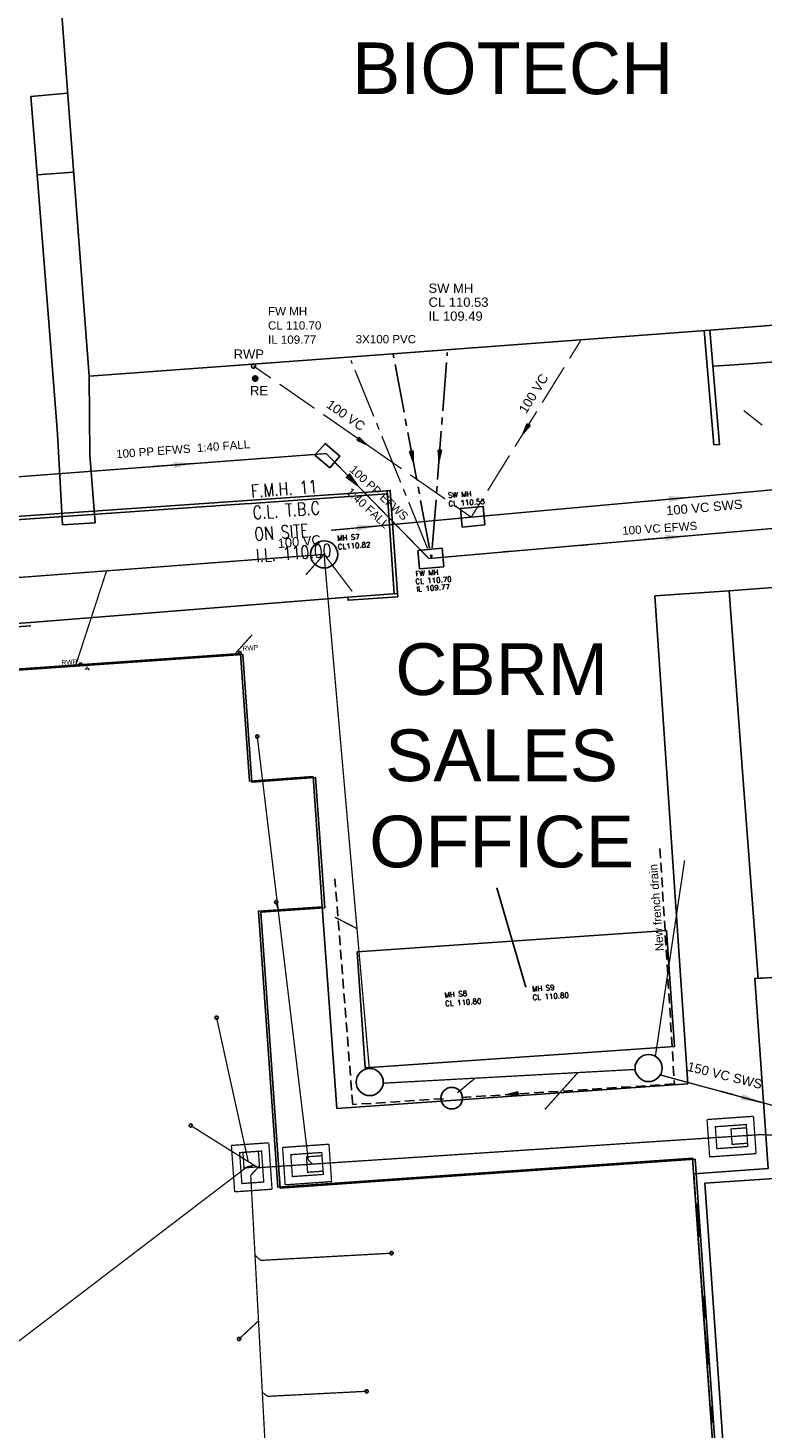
# Model space of a CAD drawing. Extents: x 14683 to 402730, y 286898 to 590920.
# Tile 6 of 39: x 100549 to 128980, y 397498 to 451669. Entities that reach past the tile are written whole.
import ezdxf
from ezdxf.enums import TextEntityAlignment as Align

# ---------------------------------------------------------------- set-up
doc = ezdxf.new("R2010")
doc.units = 0
doc.header["$LTSCALE"] = 1500
doc.header["$MEASUREMENT"] = 0
doc.set_wipeout_variables(frame=1)
for name, pattern in [('01-SITE PLAN$0$ECL-001', [100, 50, 0, 50]), ('01-SITE PLAN$0$L0', [0]), ('CENTRE', [2, 1.25, -0.25, 0.25, -0.25]), ('DASHED', [0.75, 0.5, -0.25]), ('ECL-001', [100, 50, 0, 50]), ('HIDDEN', [0.375, 0.25, -0.125]), ('L1', [0])]:
    doc.linetypes.add(name, pattern=pattern)
doc.layers.get('0').update_dxf_attribs({"linetype": 'CONTINUOUS'})
for name, color, linetype in [('01-SITE PLAN$0$_NIBSC_A site plan', 7, 'CONTINUOUS'), ('01-SITE PLAN$0$_NIBSC_S text', 7, 'CONTINUOUS'), ('_NIBSC_PH efws', 10, 'CENTRE'), ('_NIBSC_PH efws manholes', 10, 'CONTINUOUS'), ('_NIBSC_PH efws text', 10, 'CONTINUOUS'), ('_NIBSC_PH french drain', 210, 'HIDDEN'), ('_NIBSC_PH rodding eye', 7, 'CONTINUOUS'), ('_NIBSC_PH rwp svp', 210, 'CONTINUOUS'), ('_NIBSC_PH sws', 160, 'DASHED'), ('_NIBSC_PH sws manholes', 160, 'CONTINUOUS'), ('_NIBSC_PH sws text', 160, 'CONTINUOUS'), ('_NIBSC_PH text', 7, 'CONTINUOUS'), ('BUILDING OUTLINE', 9, 'CONTINUOUS'), ('FWS', 9, 'CENTRE'), ('Xref', 7, 'CONTINUOUS')]:
    doc.layers.add(name, color=color, linetype=linetype)
doc.styles.add('01-SITE PLAN$0$Standard', font='arial.ttf')
doc.styles.add('DEFAULT', font='Simplex')
doc.styles.add('GS60', font='txt')
doc.styles.get("Standard").update_dxf_attribs({"font": 'arial.ttf'})
doc.styles.add('VPG-4201$0$simplex', font='simplex.shx', dxfattribs={"width": 0.8})
doc.dimstyles.new('NIBSC 1-200', dxfattribs={"dimscale": 300, "dimtxt": 2.5, "dimasz": 2.5, "dimexe": 1.25, "dimexo": 0.625, "dimtad": 1, "dimdec": 0, "dimdsep": 46, "dimtxsty": 'Standard', "dimcen": 2.5, "dimclrd": 256, "dimclre": 256, "dimadec": 0, "dimazin": 0, "dimtfac": 1, "dimtdec": 0, "dimtmove": 0, "dimatfit": 2, "dimfxl": 1, "dimlwd": -1, "dimlwe": -1, "dimarcsym": 0})

# ---------------------------------------------------------------- blocks, each defined once
blk = doc.blocks.new('ECL-023-239')
at = {"layer": '_NIBSC_PH efws', "color": 1, "linetype": 'Continuous'}
for p, q in [((521624.964, 200323.186), (521624.98877, 200323.05447)), ((521625.0383, 200322.7914), (521625.38503, 200320.94993)), ((521625.43457, 200320.68687), (521625.4841, 200320.4238)), ((521625.53363, 200320.16073), (521625.88037, 200318.31927)), ((521625.9299, 200318.0562), (521625.97943, 200317.79313)), ((521626.02897, 200317.53007), (521626.3757, 200315.6886)), ((521626.42523, 200315.42553), (521626.45, 200315.294))]:
    blk.add_line(p, q, dxfattribs=at)
blk = doc.blocks.new('ECBL96')
at = {"color": 0, "linetype": 'ByBlock'}
for points in [[(-0.17188, -0.5), (0, 0.5), (0.17188, -0.5), (-0.17188, -0.5)], [(0, 0.5), (-0.09375, -0.5), (0, -0.5), (0, 0.5), (0.07813, -0.5)]]:
    blk.add_lwpolyline(points, dxfattribs=at)
blk = doc.blocks.new('ECL-021-240')
at = {"layer": '_NIBSC_PH efws', "color": 1, "xscale": 0.4, "yscale": 0.4, "zscale": 0.4, "rotation": 190.66348}
blk.add_blockref('ECBL96', (521625.707, 200319.24), dxfattribs=at)
blk = doc.blocks.new('ECL-023-241')
at = {"layer": '_NIBSC_PH efws', "color": 1, "linetype": 'Continuous'}
for p, q in [((521627.06, 200323.262), (521627.04983, 200323.1292)), ((521627.0295, 200322.8636), (521626.88717, 200321.0044)), ((521626.86683, 200320.7388), (521626.8465, 200320.4732)), ((521626.82617, 200320.2076), (521626.68383, 200318.3484)), ((521626.6635, 200318.0828), (521626.64317, 200317.8172)), ((521626.62283, 200317.5516), (521626.4805, 200315.6924)), ((521626.46017, 200315.4268), (521626.45, 200315.294))]:
    blk.add_line(p, q, dxfattribs=at)
blk = doc.blocks.new('ECL-021-242')
at = {"layer": '_NIBSC_PH efws', "color": 1, "xscale": 0.4, "yscale": 0.4, "zscale": 0.4, "rotation": 175.62219}
blk.add_blockref('ECBL96', (521626.755, 200319.278), dxfattribs=at)
blk = doc.blocks.new('ECBL18')
at = {"color": 0, "linetype": 'ByBlock'}
for points in [[(-0.5, -0.03125), (-0.5, 0.03125), (-0.48438, 0.125), (-0.45313, 0.21875), (-0.40625, 0.29688), (-0.35938, 0.35938), (-0.29688, 0.40625), (-0.21875, 0.45313), (-0.125, 0.48438), (-0.03125, 0.5), (0.03125, 0.5), (0.125, 0.48438), (0.21875, 0.45313), (0.29688, 0.40625), (0.35938, 0.35938), (0.40625, 0.29688), (0.45313, 0.21875), (0.48438, 0.125), (0.5, 0.03125), (0.5, -0.03125), (0.48438, -0.125), (0.45313, -0.21875), (0.40625, -0.29688), (0.35938, -0.35938), (0.29688, -0.40625), (0.21875, -0.45313), (0.125, -0.48438), (0.03125, -0.5), (-0.03125, -0.5), (-0.125, -0.48438), (-0.21875, -0.45313), (-0.29688, -0.40625), (-0.35938, -0.35938), (-0.40625, -0.29688), (-0.45313, -0.21875), (-0.48438, -0.125), (-0.5, -0.04688)], [(-0.4375, 0.07813), (0.42188, 0.07813)], [(-0.40625, 0.1875), (0.40625, 0.1875)], [(-0.32813, 0.29688), (0.32813, 0.29688)], [(-0.23438, 0.39063), (0.23438, 0.39063)], [(-0.45313, -0.01563), (0.4375, -0.01563)], [(-0.4375, -0.10938), (0.42188, -0.10938)], [(-0.40625, -0.21875), (0.40625, -0.21875)], [(-0.32813, -0.3125), (0.32813, -0.3125)], [(-0.23438, -0.42188), (0.17188, -0.42188)]]:
    blk.add_lwpolyline(points, dxfattribs=at)
blk = doc.blocks.new('ECL-021-364')
at = {"layer": '_NIBSC_PH efws', "color": 1, "xscale": 0.4, "yscale": 0.4, "zscale": 0.4, "rotation": 102.506}
blk.add_blockref('ECBL96', (521645.134, 200297.312), dxfattribs=at)
blk = doc.blocks.new('ECBL2')
at = {"color": 0, "linetype": 'ByBlock'}
blk.add_lwpolyline([(-0.5, -0.03125), (-0.5, 0.03125), (-0.48438, 0.125), (-0.45313, 0.21875), (-0.40625, 0.29688), (-0.35938, 0.35938), (-0.29688, 0.40625), (-0.21875, 0.45313), (-0.125, 0.48438), (-0.03125, 0.5), (0.03125, 0.5), (0.125, 0.48438), (0.21875, 0.45313), (0.29688, 0.40625), (0.35938, 0.35938), (0.40625, 0.29688), (0.45313, 0.21875), (0.48438, 0.125), (0.5, 0.03125), (0.5, -0.03125), (0.48438, -0.125), (0.45313, -0.21875), (0.40625, -0.29688), (0.35938, -0.35938), (0.29688, -0.40625), (0.21875, -0.45313), (0.125, -0.48438), (0.03125, -0.5), (-0.03125, -0.5), (-0.125, -0.48438), (-0.21875, -0.45313), (-0.29688, -0.40625), (-0.35938, -0.35938), (-0.40625, -0.29688), (-0.45313, -0.21875), (-0.48438, -0.125), (-0.5, -0.04688)], dxfattribs=at)
blk = doc.blocks.new('01-SITE PLAN')
at = {"layer": '01-SITE PLAN$0$_NIBSC_A site plan', "linetype": '01-SITE PLAN$0$L0'}
for p, q in [((628827, 164829), (672886, 167910)), ((672895, 167786), (628836, 164705))]:
    blk.add_line(p, q, dxfattribs=at)
at = {"layer": '01-SITE PLAN$0$_NIBSC_A site plan'}
for p, q in [((659097, 162811), (671370, 163795)), ((683247, 163845), (686124, 164038)), ((684516, 144956), (683247, 163845)), ((670382, 151807), (670942, 144006)), ((670942, 144006), (684516, 144956))]:
    blk.add_line(p, q, dxfattribs=at)
at = {"layer": '01-SITE PLAN$0$_NIBSC_A site plan', "linetype": '01-SITE PLAN$0$ECL-001'}
for points in [[(659956, 190934), (660586, 182526), (661364, 172340), (671206, 173060), (685558, 174134), (690488, 174516)], [(693516, 164586), (686124, 164038), (686622, 157206), (687240, 149030), (694874, 149598)], [(660528, 183294), (659108, 183160), (659352, 180132), (659820, 174262), (660138, 170106), (660330, 166594), (661592, 166666), (661396, 169298), (661364, 172340)], [(659352, 180132), (660760, 180240)], [(685378, 174120), (685742, 169698), (685524, 169680), (685158, 174104)], [(685494, 172722), (686140, 172768), (691322, 173148), (695528, 173442), (695766, 170500), (699346, 170766), (699416, 169476), (698400, 169440), (698700, 165972), (698786, 164990)]]:
    blk.add_lwpolyline(points, dxfattribs=at)
at = {"layer": '01-SITE PLAN$0$_NIBSC_A site plan', "linetype": '01-SITE PLAN$0$L0'}
for points in [[(673166, 163920), (673290, 163929), (673011, 167919), (672886, 167910)], [(671370, 163795), (671379, 163670), (673299, 163804), (673290, 163929)]]:
    blk.add_lwpolyline(points, close=True, dxfattribs=at)
blk.add_lwpolyline([(659097, 162811), (638267, 161354), (638276, 161230), (659105, 162686)], dxfattribs=at)
at = {"layer": '01-SITE PLAN$0$_NIBSC_A site plan', "flags": 128}
blk.add_lwpolyline([(633633, 156558), (634331, 146692), (638027, 146951), (638137, 145379), (640157, 145521), (641774, 122394), (648732, 122881), (648896, 120532), (669984, 122007), (669553, 128179), (685601, 129301), (684708, 142085), (668659, 140963), (667913, 151634), (670382, 151807), (670029, 156847), (667560, 156674), (667215, 161612), (639281, 159659), (639469, 156966), (633633, 156558)], dxfattribs=at)
at = {"layer": '01-SITE PLAN$0$_NIBSC_A site plan'}
blk.add_lwpolyline([(671729, 150071), (683701, 150894), (684009, 146404), (672038, 145582)], close=True, dxfattribs=at)
at = {"layer": '01-SITE PLAN$0$_NIBSC_A site plan', "linetype": 'Continuous', "flags": 128}
for points in [[(688054, 141310), (685177, 141109), (686029, 128930)], [(685500, 130756), (685422, 131868), (685472, 131871), (685432, 132443), (685382, 132439), (685265, 134112), (685315, 134116), (685260, 134912), (685235, 134910), (685140, 135908), (685190, 135912), (685134, 136707), (685084, 136704), (684920, 139050), (684970, 139054), (684883, 140298), (684833, 140295), (684750, 141480), (687627, 141681), (687119, 149037), (687512, 149064)]]:
    blk.add_lwpolyline(points, dxfattribs=at)
at = {"layer": '01-SITE PLAN$0$_NIBSC_S text'}
blk.add_lwpolyline([(678251, 148699), (677138, 152540)], dxfattribs=at)
at = {"layer": '01-SITE PLAN$0$_NIBSC_A site plan', "style": '01-SITE PLAN$0$Standard', "flags": 3}
blk.add_attdef('ISI_MICROGDS_OBJECT_NAME', (687240, 149030), '', height=0.05, rotation=4.169, dxfattribs=at)
at = {"layer": '01-SITE PLAN$0$_NIBSC_S text', "char_height": 2000, "width": 20217.21, "attachment_point": 1, "style": '01-SITE PLAN$0$Standard'}
for s, insert in [('{\\Fhelv|c0;BIOTECH}', (671537, 185253)), ('\\pxqc;{\\Fhelv|c0;CBRM\\PSALES \\POFFICE}', (667210, 162004))]:
    blk.add_mtext(s, dxfattribs=dict(at, insert=insert))

msp = doc.modelspace()

# ---------------------------------------------------------------- linework, layer by layer
at = {"layer": '_NIBSC_PH efws', "const_width": 50}
for points in [[(113043, 438808), (113095, 438681)], [(113199, 438425), (113926, 436638)], [(114030, 436383), (114134, 436128)], [(114238, 435873), (114965, 434086)], [(115069, 433831), (115173, 433575)], [(115277, 433320), (116004, 431533)], [(125042, 431927), (125343, 431953)], [(128053, 432190), (128354, 432217)], [(116108, 431278), (116159, 431150)], [(118883, 431396), (119184, 431421)], [(119020, 431400), (119321, 431427)], [(121895, 431646), (122196, 431671)], [(122031, 431664), (122332, 431690)], [(116159, 431150), (116310, 431163)], [(111390, 407874), (109418, 424255)], [(107843, 413376), (109069, 407806)], [(128612, 409559), (126816, 409433)], [(128713, 408113), (128612, 409559)], [(106844, 409202), (109445, 407570)], [(126918, 407987), (126816, 409433)], [(108417, 408432), (109863, 408533)], [(108417, 408432), (108543, 406636)], [(109445, 407570), (128920, 408852)], [(109989, 406737), (109863, 408533)], [(112191, 408479), (110396, 408353)], [(112293, 407032), (112191, 408479)], [(128920, 408852), (134552, 408558)], [(110497, 406906), (110396, 408353)], [(126918, 407987), (128713, 408113)], [(98445, 399527), (109021, 407600)], [(109021, 407600), (109294, 407665)], [(109165, 407279), (109445, 407570)], [(111390, 407874), (111547, 407708)], [(109165, 407279), (110032, 391026)], [(110497, 406906), (112293, 407032)], [(108543, 406636), (109989, 406737)], [(109549, 403983), (109331, 404180)], [(114613, 404261), (109549, 403983)], [(108715, 400942), (109466, 401645)], [(109821, 398723), (109614, 398871)], [(113651, 398918), (109821, 398723)]]:
    msp.add_lwpolyline(points, dxfattribs=at)
for points in [[(127196, 408307), (128393, 408391), (128334, 409239), (127137, 409155)], [(127787, 408472), (128385, 408516), (128341, 409114), (127743, 409070)], [(108737, 408153), (108821, 406956), (109669, 407016), (109585, 408213)], [(108906, 407563), (109504, 407607), (109460, 408205), (108862, 408161)], [(110775, 407226), (111973, 407310), (111913, 408158), (110716, 408074)], [(111366, 407391), (111965, 407435), (111921, 408034), (111322, 407990)]]:
    msp.add_lwpolyline(points, close=True, dxfattribs=at)
at = {"layer": '_NIBSC_PH efws'}
for centre in [(109418, 424255), (107843, 413376), (106844, 409202), (114613, 404261), (108715, 400942), (113651, 398918)]:
    msp.add_circle(centre, 61.2, dxfattribs=at)
at = {"layer": '_NIBSC_PH efws manholes', "linetype": 'ECL-001'}
msp.add_lwpolyline([(115629, 431454), (116571, 431538), (116635, 430820), (115693, 430736), (115629, 431454)], dxfattribs=at)
at = {"layer": '_NIBSC_PH french drain'}
for p, q in [((124995, 419926), (125554, 410813)), ((113110, 410014), (112422, 418744)), ((125554, 410813), (117256, 410280)), ((116628, 410240), (113110, 410014))]:
    msp.add_line(p, q, dxfattribs=at)
at = {"layer": '_NIBSC_PH rwp svp', "linetype": 'L1'}
for points in [[(108695, 427495, 1), (108794, 427502, 1)], [(102526, 427045, 1), (102626, 427052, 1)]]:
    msp.add_lwpolyline(points, format="xyb", close=True, dxfattribs=at)
at = {"layer": '_NIBSC_PH sws', "const_width": 50}
for points in [[(121919, 439558), (121497, 438877)], [(109271, 438590), (109945, 438122)], [(121286, 438536), (120441, 437173)], [(110282, 437889), (111630, 436953)], [(111967, 436719), (113315, 435783)], [(120230, 436832), (119385, 435469)], [(128235, 436868), (128955, 436299)], [(113652, 435549), (115000, 434614)], [(119174, 435128), (118329, 433765)], [(115337, 434380), (116685, 433444)], [(131833, 434024), (117695, 432742)], [(118118, 433424), (117695, 432742)], [(117022, 433210), (117695, 432742)], [(117695, 432742), (118503, 432816)], [(118907, 432852), (120523, 432999)], [(116975, 432675), (117695, 432742)], [(77197, 428665), (112003, 431301)], [(111297, 430513), (112003, 431301)], [(113753, 411374), (112003, 431301)], [(112003, 431301), (113091, 429867)], [(102404, 427038), (103587, 430664)], [(108574, 427471), (109217, 428189)], [(102840, 426866), (102737, 426859)], [(102840, 426866), (102832, 426969)], [(102897, 426909), (102904, 426809)], [(125948, 419463), (124820, 411898)], [(112421, 417264), (113274, 416824)], [(124028, 411370), (114295, 410840)], [(120544, 409828), (121818, 411247)], [(129986, 409808), (125002, 411159)], [(117160, 410466), (117844, 411033)]]:
    msp.add_lwpolyline(points, dxfattribs=at)
at = {"layer": '_NIBSC_PH sws manholes'}
msp.add_lwpolyline([(118227, 432444), (117347, 432356), (117275, 433072), (118155, 433160), (118227, 432444)], dxfattribs=at)
for centre, radius in [((124556, 411425), 525), ((113768, 410883), 525), ((116940, 410260), 417)]:
    msp.add_circle(centre, radius, dxfattribs=at)
at = {"layer": 'BUILDING OUTLINE', "color": 252, "flags": 128}
msp.add_lwpolyline([(75279, 422374), (75977, 412508), (79673, 412767), (79782, 411196), (81803, 411337), (83420, 388210), (90378, 388697), (90542, 386348), (111630, 387823), (111199, 393995), (127247, 395117), (126354, 407901), (110305, 406779), (109559, 417451), (112028, 417624), (111675, 422663), (109206, 422491), (108861, 427429), (80927, 425475), (81115, 422782), (75279, 422374)], dxfattribs=at)
at = {"layer": 'FWS'}
msp.add_line((110150, 417846), (110214, 417644), dxfattribs=at)
msp.add_circle((110150, 417846), 61.2, dxfattribs=at)

# ---------------------------------------------------------------- block references
at = {"layer": '_NIBSC_PH efws', "xscale": 1000, "yscale": 1000, "zscale": 1000}
for name in ['ECL-023-239', 'ECL-023-241', 'ECL-021-240', 'ECL-021-242']:
    msp.add_blockref(name, (-521510291, -199884144), dxfattribs=at)
at = {"layer": '_NIBSC_PH efws', "xscale": 1000.000000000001, "yscale": 1000.000000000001, "zscale": 1000.000000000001, "rotation": 352.3562573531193}
msp.add_blockref('ECL-021-364', (-543532803, -128721475), dxfattribs=at)
at = {"layer": '_NIBSC_PH rodding eye', "xscale": 200, "yscale": 200, "zscale": 200}
msp.add_blockref('ECBL18', (109337, 438106), dxfattribs=at)
at = {"layer": '_NIBSC_PH rwp svp', "xscale": 160, "yscale": 160, "zscale": 160}
msp.add_blockref('ECBL2', (109271, 438590), dxfattribs=at)
at = {"layer": '_NIBSC_PH sws'}
for p, xscale, yscale, zscale, rotation in [((119807, 436150), 400, 400, 400, 148.21275), ((113483, 435666), 400.0000000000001, 400.0000000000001, 400.0000000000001, 235.23135)]:
    msp.add_blockref('ECBL96', p, dxfattribs=dict(at, xscale=xscale, yscale=yscale, zscale=zscale, rotation=rotation))

# ---------------------------------------------------------------- texts
at = {"layer": '_NIBSC_PH efws text'}
for s, p in [('FW MH', (109834, 440548)), ('CL 110.70', (109834, 440000)), ('IL 109.77', (109834, 439451)), ('3X100 PVC', (113225, 439469))]:
    msp.add_text(s, height=320, dxfattribs=at).set_placement(p)
msp.add_text('100 VC EFWS', height=320, rotation=3.9376, dxfattribs=at).set_placement((123547, 432054))
at = {"layer": '_NIBSC_PH efws text', "style": 'DEFAULT'}
for s, p in [('FW MH', (115540, 430455)), ('CL 110.70', (115540, 430149)), ('IL 109.77', (115579, 429860))]:
    msp.add_text(s, height=200, rotation=4, dxfattribs=at).set_placement(p)
at = {"layer": '_NIBSC_PH efws text', "insert": (103949, 435341), "char_height": 320, "width": 9074.26, "attachment_point": 1, "rotation": 4.3083}
msp.add_mtext('100 PP EFWS  1:40 FALL', dxfattribs=at)
at = {"layer": '_NIBSC_PH french drain'}
msp.add_text('New french drain', height=320, rotation=94.3473, dxfattribs=at).set_placement((125145, 415960))
at = {"layer": '_NIBSC_PH rodding eye'}
msp.add_text('RE', height=360, dxfattribs=at).set_placement((109137, 437459))
at = {"layer": '_NIBSC_PH rwp svp'}
msp.add_text('RWP', height=360, dxfattribs=at).set_placement((108503, 438870))
at = {"layer": '_NIBSC_PH rwp svp', "style": 'GS60', "width": 0.986485}
for p in [(108855, 427506), (101853, 426957)]:
    msp.add_text('RWP', height=192, rotation=4.1691, dxfattribs=at).set_placement(p, align=Align.BOTTOM_LEFT)
at = {"layer": '_NIBSC_PH sws', "flags": 3}
msp.add_attdef('ISI_MICROGDS_OBJECT_NAME', (102804, 427355), 'A900:ROAD:EXTENT', height=0.05, rotation=4.1691, dxfattribs=at)
at = {"layer": '_NIBSC_PH sws text'}
for s, p in [('SW MH', (116041, 441420)), ('CL 110.53', (116043, 440880)), ('IL 109.49', (116041, 440340))]:
    msp.add_text(s, height=360, dxfattribs=at).set_placement(p)
for s, rotation, p in [('100 VC', 58.32, (119818, 436717)), ('100 VC', 325.08, (112056, 437018)), ('100 VC SWS', 5.04, (125250, 432811)), ('150 VC SWS', 346.08, (126024, 411325))]:
    msp.add_text(s, height=360, rotation=rotation, dxfattribs=at).set_placement(p)
at = {"layer": '_NIBSC_PH sws text', "char_height": 200, "width": 2792, "attachment_point": 1, "rotation": 4, "style": 'DEFAULT'}
for s, insert in [('\\PSW MH \\PCL 110.53', (116762, 434020)), ('\\PMH S9\\PCL 110.80', (120014, 414918)), ('\\PMH S8\\PCL 110.80', (116630, 414685))]:
    msp.add_mtext(s, dxfattribs=dict(at, insert=insert))
at = {"layer": '_NIBSC_PH text'}
msp.add_text('100 VC SWS', height=360, rotation=5.04, dxfattribs=at).set_placement((125250, 432811))

# ---------------------------------------------------------------- leaders
at = {"layer": '_NIBSC_PH efws'}
for points in [[(106936, 434814), (105403, 434699)], [(125945, 432006), (124398, 431871)]]:
    msp.add_leader(points, dimstyle='NIBSC 1-200', override={"dimgap": 0.625, "dimtad": 0}, dxfattribs=at)
at = {"layer": '_NIBSC_PH sws'}
for points in [[(126092, 433504), (124537, 433363)], [(128885, 410107), (127370, 410517)]]:
    msp.add_leader(points, dimstyle='NIBSC 1-200', override={"dimgap": 0.625, "dimtad": 0}, dxfattribs=at)

# ---------------------------------------------------------------- wipeouts: each hides what was drawn before it
msp.add_wipeout([(109158, 431642), (112793, 431916), (112604, 434425), (108969, 434151)]).dxf.layer = '_NIBSC_PH text'

# ---------------------------------------------------------------- next in the draw order: linework, layer by layer
at = {"layer": '_NIBSC_PH efws', "const_width": 50}
msp.add_lwpolyline([(99072, 448253), (100123, 434300), (112089, 435202), (116058, 431141), (134225, 432730), (141113, 433224), (152947, 434146), (167571, 435391), (172215, 435520), (176864, 435948), (183425, 436150), (188835, 436788)], dxfattribs=at)
at = {"layer": '_NIBSC_PH efws manholes'}
msp.add_lwpolyline([(112219, 434652), (111650, 435141), (112041, 435596), (112610, 435107)], close=True, dxfattribs=at)
at = {"layer": '_NIBSC_PH sws', "const_width": 50}
for points in [[(117695, 432742), (112291, 432234)], [(112291, 432234), (113012, 432302)]]:
    msp.add_lwpolyline(points, dxfattribs=at)
at = {"layer": '_NIBSC_PH sws manholes'}
msp.add_circle((112003, 431301), 525, dxfattribs=at)

# ---------------------------------------------------------------- next in the draw order: block references
at = {"layer": 'Xref'}
msp.add_blockref('01-SITE PLAN', (-558449, 265856), dxfattribs=at)

# ---------------------------------------------------------------- next in the draw order: texts
at = {"layer": '_NIBSC_PH efws text', "char_height": 320, "width": 9074.26, "attachment_point": 1, "rotation": 317.241}
for s, insert in [('100 PP EFWS  ', (113176, 434780)), ('1:40 FALL', (113050, 433912))]:
    msp.add_mtext(s, dxfattribs=dict(at, insert=insert))
at = {"layer": '_NIBSC_PH sws text'}
msp.add_text('100 VC', height=360, rotation=5.4, dxfattribs=at).set_placement((110223, 431540))
at = {"layer": '_NIBSC_PH sws text', "insert": (112476, 432360), "char_height": 200, "width": 2792, "attachment_point": 1, "rotation": 4, "style": 'DEFAULT'}
msp.add_mtext('\\PMH S7\\PCL110.82', dxfattribs=at)
at = {"layer": '_NIBSC_PH text', "insert": (109157, 433990), "char_height": 500, "width": 9074.26, "attachment_point": 1, "rotation": 4.3083, "style": 'VPG-4201$0$simplex'}
msp.add_mtext('F.M.H. 11\\PC.L. T.B.C\\PON SITE\\PI.L. 110.00', dxfattribs=at)

# ---------------------------------------------------------------- next in the draw order: leaders
at = {"layer": '_NIBSC_PH efws'}
msp.add_leader([(113435, 433825), (112233, 435055)], dimstyle='NIBSC 1-200', override={"dimgap": 0.625, "dimtad": 0}, dxfattribs=at)
at = {"layer": '_NIBSC_PH sws'}
msp.add_leader([(114023, 432397), (112291, 432234)], dimstyle='NIBSC 1-200', override={"dimgap": 0.625, "dimtad": 0}, dxfattribs=at)

doc.saveas('drawing.dxf')
